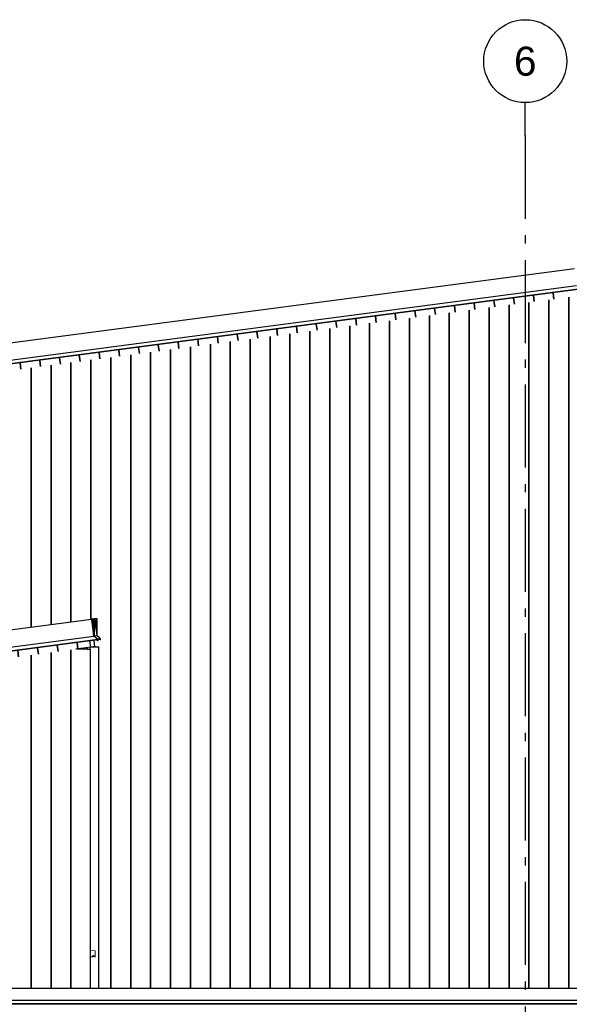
# Model space of a CAD drawing. Header units: millimetres. Extents: x -82736 to -49966, y 850 to 13065.
# Tile 18 of 28: x -64526 to -61213, y 7128 to 13065. Entities that reach past the tile are written whole.
import ezdxf
from ezdxf.enums import TextEntityAlignment as Align

# ---------------------------------------------------------------- set-up
doc = ezdxf.new("R2010")
doc.units = ezdxf.units.MM
doc.header["$LTSCALE"] = 0.5
doc.header["$MEASUREMENT"] = 0
doc.linetypes.add('Akselinje', pattern=[1500, 1000, -200, 100, -200])
doc.linetypes.add('PLINE', pattern=[0])
for name, color, linetype in [('222- Søyler (Nye konstruksjoner)', 7, 'Continuous'), ('232- Ikke-bærende yttervegger(Nye konstruksjoner)', 7, 'Continuous'), ('235- Utvendig kledning og overflate(Nye konstruksjoner)', 7, 'Continuous'), ('265- Gesimser_ takrenner og nedløp(Nye konstruksjoner)', 7, 'Continuous'), ('82-- Modullinjer', 7, 'Continuous')]:
    doc.layers.add(name, color=color, linetype=linetype)
doc.layers.add('234- Vinduer_ dører_ porter(Nye konstruksjoner)', color=7, linetype='Continuous', lineweight=0)
doc.styles.add('GENERATED_STYLE_1', font='arial.ttf')

# ---------------------------------------------------------------- blocks, each defined once
blk = doc.blocks.new('*X17')
at = {"layer": '235- Utvendig kledning og overflate(Nye konstruksjoner)', "linetype": 'PLINE'}
for p, q in [((-61576, 11345.1), (-61576, 8002.7)), ((-61576, 8000), (-61576, 11345.1)), ((-61455.9, 11360.9), (-61455.9, 8002.7)), ((-61455.9, 8000), (-61455.9, 11360.9)), ((-61335.9, 11376.7), (-61335.9, 8002.7)), ((-61335.9, 8000), (-61335.9, 11376.7)), ((-61215.9, 11392.5), (-61215.9, 8002.7)), ((-61215.9, 8000), (-61215.9, 11392.5)), ((-62056.1, 11281.9), (-62056.1, 8002.7)), ((-62056.1, 8000), (-62056.1, 11281.9)), ((-61936, 11297.7), (-61936, 8002.7)), ((-61936, 8000), (-61936, 11297.7)), ((-61816, 11313.5), (-61816, 8002.7)), ((-61816, 8000), (-61816, 11313.5)), ((-61696, 11329.3), (-61696, 8002.7)), ((-61696, 8000), (-61696, 11329.3)), ((-62416.2, 11234.5), (-62416.2, 8002.7)), ((-62416.2, 8000), (-62416.2, 11234.5)), ((-62296.1, 11250.3), (-62296.1, 8002.7)), ((-62296.1, 8000), (-62296.1, 11250.3)), ((-62176.1, 11266.1), (-62176.1, 8002.7)), ((-62176.1, 8000), (-62176.1, 11266.1)), ((-62896.3, 11171.3), (-62896.3, 8002.7)), ((-62896.3, 8000), (-62896.3, 11171.3)), ((-62776.3, 11187.1), (-62776.3, 8002.7)), ((-62776.3, 8000), (-62776.3, 11187.1)), ((-62656.2, 11202.9), (-62656.2, 8002.7)), ((-62656.2, 8000), (-62656.2, 11202.9)), ((-62536.2, 11218.7), (-62536.2, 8002.7)), ((-62536.2, 8000), (-62536.2, 11218.7)), ((-63376.4, 11108.1), (-63376.4, 8002.7)), ((-63376.4, 8000), (-63376.4, 11108.1)), ((-63256.4, 11123.9), (-63256.4, 8002.7)), ((-63256.4, 8000), (-63256.4, 11123.9)), ((-63136.4, 11139.7), (-63136.4, 8002.7)), ((-63136.4, 8000), (-63136.4, 11139.7)), ((-63016.3, 11155.5), (-63016.3, 8002.7)), ((-63016.3, 8000), (-63016.3, 11155.5)), ((-63856.5, 11044.9), (-63856.5, 8002.7)), ((-63856.5, 8000), (-63856.5, 11044.9)), ((-63736.5, 11060.7), (-63736.5, 8002.7)), ((-63736.5, 8000), (-63736.5, 11060.7)), ((-63616.5, 11076.5), (-63616.5, 8002.7)), ((-63616.5, 8000), (-63616.5, 11076.5)), ((-63496.4, 11092.3), (-63496.4, 8002.7)), ((-63496.4, 8000), (-63496.4, 11092.3)), ((-64216.6, 10997.4), (-64216.6, 9434.1)), ((-64216.6, 9434.1), (-64216.6, 10997.4)), ((-64096.6, 11013.3), (-64096.6, 9449.9)), ((-64096.6, 9449.9), (-64096.6, 11013.3)), ((-63976.6, 11029.1), (-63976.6, 8002.7)), ((-63976.6, 8000), (-63976.6, 11029.1)), ((-64456.7, 10965.8), (-64456.7, 9402.5)), ((-64456.7, 9402.5), (-64456.7, 10965.8)), ((-64336.7, 10981.6), (-64336.7, 9418.3)), ((-64336.7, 9418.3), (-64336.7, 10981.6)), ((-63976.6, 8002.7), (-63976.6, 7224.9)), ((-63976.6, 7224.9), (-63976.6, 8000)), ((-63856.5, 8002.7), (-63856.5, 7224.9)), ((-63856.5, 7224.9), (-63856.5, 8000)), ((-63736.5, 8002.7), (-63736.5, 7224.9)), ((-63736.5, 7224.9), (-63736.5, 8000)), ((-63616.5, 8002.7), (-63616.5, 7224.9)), ((-63616.5, 7224.9), (-63616.5, 8000)), ((-63496.4, 8002.7), (-63496.4, 7224.9)), ((-63496.4, 7224.9), (-63496.4, 8000)), ((-63376.4, 8002.7), (-63376.4, 7224.9)), ((-63376.4, 7224.9), (-63376.4, 8000)), ((-63256.4, 8002.7), (-63256.4, 7224.9)), ((-63256.4, 7224.9), (-63256.4, 8000)), ((-63136.4, 8002.7), (-63136.4, 7224.9)), ((-63136.4, 7224.9), (-63136.4, 8000)), ((-63016.3, 8002.7), (-63016.3, 7224.9)), ((-63016.3, 7224.9), (-63016.3, 8000)), ((-62896.3, 8002.7), (-62896.3, 7224.9)), ((-62896.3, 7224.9), (-62896.3, 8000)), ((-62776.3, 8002.7), (-62776.3, 7224.9)), ((-62776.3, 7224.9), (-62776.3, 8000)), ((-62656.2, 8002.7), (-62656.2, 7224.9)), ((-62656.2, 7224.9), (-62656.2, 8000)), ((-62536.2, 8002.7), (-62536.2, 7224.9)), ((-62536.2, 7224.9), (-62536.2, 8000)), ((-62416.2, 8002.7), (-62416.2, 7224.9)), ((-62416.2, 7224.9), (-62416.2, 8000)), ((-62296.1, 8002.7), (-62296.1, 7224.9)), ((-62296.1, 7224.9), (-62296.1, 8000)), ((-62176.1, 8002.7), (-62176.1, 7224.9)), ((-62176.1, 7224.9), (-62176.1, 8000)), ((-62056.1, 8002.7), (-62056.1, 7224.9)), ((-62056.1, 7224.9), (-62056.1, 8000)), ((-61936, 8002.7), (-61936, 7224.9)), ((-61936, 7224.9), (-61936, 8000)), ((-61816, 8002.7), (-61816, 7224.9)), ((-61816, 7224.9), (-61816, 8000)), ((-61696, 8002.7), (-61696, 7224.9)), ((-61696, 7224.9), (-61696, 8000)), ((-61576, 8002.7), (-61576, 7224.9)), ((-61576, 7224.9), (-61576, 8000)), ((-61455.9, 8002.7), (-61455.9, 7224.9)), ((-61455.9, 7224.9), (-61455.9, 8000)), ((-61335.9, 8002.7), (-61335.9, 7224.9)), ((-61335.9, 7224.9), (-61335.9, 8000)), ((-61215.9, 8002.7), (-61215.9, 7224.9)), ((-61215.9, 7224.9), (-61215.9, 8000))]:
    blk.add_line(p, q, dxfattribs=at)
blk = doc.blocks.new('*X38')
at = {"layer": '235- Utvendig kledning og overflate(Nye konstruksjoner)', "linetype": 'PLINE'}
for p, q in [((-64216.6, 9265.6), (-64216.6, 8002.7)), ((-64216.6, 8000), (-64216.6, 9265.6)), ((-64576.7, 9218.2), (-64576.7, 8002.7)), ((-64576.7, 8000), (-64576.7, 9218.2)), ((-64456.7, 9234), (-64456.7, 8002.7)), ((-64456.7, 8000), (-64456.7, 9234)), ((-64336.7, 9249.8), (-64336.7, 8002.7)), ((-64336.7, 8000), (-64336.7, 9249.8)), ((-65056.9, 9155), (-65056.9, 8002.7)), ((-65056.9, 8000), (-65056.9, 9155)), ((-64936.8, 9170.8), (-64936.8, 8002.7)), ((-64936.8, 8000), (-64936.8, 9170.8)), ((-64816.8, 9186.6), (-64816.8, 8002.7)), ((-64816.8, 8000), (-64816.8, 9186.6)), ((-64696.8, 9202.4), (-64696.8, 8002.7)), ((-64696.8, 8000), (-64696.8, 9202.4)), ((-65537, 9091.8), (-65537, 8002.7)), ((-65537, 8000), (-65537, 9091.8)), ((-65416.9, 9107.6), (-65416.9, 8002.7)), ((-65416.9, 8000), (-65416.9, 9107.6)), ((-65296.9, 9123.4), (-65296.9, 8002.7)), ((-65296.9, 8000), (-65296.9, 9123.4)), ((-65176.9, 9139.2), (-65176.9, 8002.7)), ((-65176.9, 8000), (-65176.9, 9139.2)), ((-66017.1, 9028.6), (-66017.1, 8002.7)), ((-66017.1, 8000), (-66017.1, 9028.6)), ((-65897.1, 9044.4), (-65897.1, 8002.7)), ((-65897.1, 8000), (-65897.1, 9044.4)), ((-65777, 9060.2), (-65777, 8002.7)), ((-65777, 8000), (-65777, 9060.2)), ((-65657, 9076), (-65657, 8002.7)), ((-65657, 8000), (-65657, 9076)), ((-66377.2, 8981.2), (-66377.2, 8002.7)), ((-66377.2, 8000), (-66377.2, 8981.2)), ((-66257.2, 8997), (-66257.2, 8002.7)), ((-66257.2, 8000), (-66257.2, 8997)), ((-66137.1, 9012.8), (-66137.1, 8002.7)), ((-66137.1, 8000), (-66137.1, 9012.8)), ((-66857.3, 8918), (-66857.3, 8002.7)), ((-66857.3, 8000), (-66857.3, 8918)), ((-66737.3, 8933.8), (-66737.3, 8002.7)), ((-66737.3, 8000), (-66737.3, 8933.8)), ((-66617.3, 8949.6), (-66617.3, 8002.7)), ((-66617.3, 8000), (-66617.3, 8949.6)), ((-66497.2, 8965.4), (-66497.2, 8002.7)), ((-66497.2, 8000), (-66497.2, 8965.4)), ((-67337.4, 8854.7), (-67337.4, 8002.7)), ((-67337.4, 8000), (-67337.4, 8854.7)), ((-67217.4, 8870.5), (-67217.4, 8002.7)), ((-67217.4, 8000), (-67217.4, 8870.5)), ((-67097.4, 8886.3), (-67097.4, 8002.7)), ((-67097.4, 8000), (-67097.4, 8886.3)), ((-66977.4, 8902.1), (-66977.4, 8002.7)), ((-66977.4, 8000), (-66977.4, 8902.1)), ((-67817.6, 8791.5), (-67817.6, 8002.7)), ((-67817.6, 8000), (-67817.6, 8791.5)), ((-67697.5, 8807.3), (-67697.5, 8002.7)), ((-67697.5, 8000), (-67697.5, 8807.3)), ((-67577.5, 8823.1), (-67577.5, 8002.7)), ((-67577.5, 8000), (-67577.5, 8823.1)), ((-67457.5, 8838.9), (-67457.5, 8002.7)), ((-67457.5, 8000), (-67457.5, 8838.9)), ((-68297.7, 8728.3), (-68297.7, 8002.7)), ((-68297.7, 8000), (-68297.7, 8728.3)), ((-68177.7, 8744.1), (-68177.7, 8002.7)), ((-68177.7, 8000), (-68177.7, 8744.1)), ((-68057.6, 8759.9), (-68057.6, 8002.7)), ((-68057.6, 8000), (-68057.6, 8759.9)), ((-67937.6, 8775.7), (-67937.6, 8002.7)), ((-67937.6, 8000), (-67937.6, 8775.7)), ((-68657.8, 8680.9), (-68657.8, 8002.7)), ((-68657.8, 8000), (-68657.8, 8680.9)), ((-68537.8, 8696.7), (-68537.8, 8002.7)), ((-68537.8, 8000), (-68537.8, 8696.7)), ((-68417.7, 8712.5), (-68417.7, 8002.7)), ((-68417.7, 8000), (-68417.7, 8712.5)), ((-68777.8, 8665.1), (-68777.8, 8002.7)), ((-68777.8, 8000), (-68777.8, 8665.1)), ((-68777.8, 8002.7), (-68777.8, 7224.9)), ((-68777.8, 7224.9), (-68777.8, 8000)), ((-68657.8, 8002.7), (-68657.8, 7224.9)), ((-68657.8, 7224.9), (-68657.8, 8000)), ((-68537.8, 8002.7), (-68537.8, 7224.9)), ((-68537.8, 7224.9), (-68537.8, 8000)), ((-68417.7, 8002.7), (-68417.7, 7224.9)), ((-68417.7, 7224.9), (-68417.7, 8000)), ((-68297.7, 8002.7), (-68297.7, 7224.9)), ((-68297.7, 7224.9), (-68297.7, 8000)), ((-68177.7, 8002.7), (-68177.7, 7224.9)), ((-68177.7, 7224.9), (-68177.7, 8000)), ((-68057.6, 8002.7), (-68057.6, 7224.9)), ((-68057.6, 7224.9), (-68057.6, 8000)), ((-67937.6, 8002.7), (-67937.6, 7224.9)), ((-67937.6, 7224.9), (-67937.6, 8000)), ((-67817.6, 8002.7), (-67817.6, 7224.9)), ((-67817.6, 7224.9), (-67817.6, 8000)), ((-67697.5, 8002.7), (-67697.5, 7224.9)), ((-67697.5, 7224.9), (-67697.5, 8000)), ((-67577.5, 8002.7), (-67577.5, 7224.9)), ((-67577.5, 7224.9), (-67577.5, 8000)), ((-67457.5, 8002.7), (-67457.5, 7224.9)), ((-67457.5, 7224.9), (-67457.5, 8000)), ((-67337.4, 8002.7), (-67337.4, 7224.9)), ((-67337.4, 7224.9), (-67337.4, 8000)), ((-67217.4, 8002.7), (-67217.4, 7224.9)), ((-67217.4, 7224.9), (-67217.4, 8000)), ((-67097.4, 8002.7), (-67097.4, 7224.9)), ((-67097.4, 7224.9), (-67097.4, 8000)), ((-66977.4, 8002.7), (-66977.4, 7224.9)), ((-66977.4, 7224.9), (-66977.4, 8000)), ((-66857.3, 8002.7), (-66857.3, 7224.9)), ((-66857.3, 7224.9), (-66857.3, 8000)), ((-66737.3, 8002.7), (-66737.3, 7224.9)), ((-66737.3, 7224.9), (-66737.3, 8000)), ((-66617.3, 8002.7), (-66617.3, 7224.9)), ((-66617.3, 7224.9), (-66617.3, 8000)), ((-66497.2, 8002.7), (-66497.2, 7224.9)), ((-66497.2, 7224.9), (-66497.2, 8000)), ((-66377.2, 8002.7), (-66377.2, 7224.9)), ((-66377.2, 7224.9), (-66377.2, 8000)), ((-66257.2, 8002.7), (-66257.2, 7224.9)), ((-66257.2, 7224.9), (-66257.2, 8000)), ((-66137.1, 8002.7), (-66137.1, 7224.9)), ((-66137.1, 7224.9), (-66137.1, 8000)), ((-66017.1, 8002.7), (-66017.1, 7224.9)), ((-66017.1, 7224.9), (-66017.1, 8000)), ((-65897.1, 8002.7), (-65897.1, 7224.9)), ((-65897.1, 7224.9), (-65897.1, 8000)), ((-65777, 8002.7), (-65777, 7224.9)), ((-65777, 7224.9), (-65777, 8000)), ((-65657, 8002.7), (-65657, 7224.9)), ((-65657, 7224.9), (-65657, 8000)), ((-65537, 8002.7), (-65537, 7224.9)), ((-65537, 7224.9), (-65537, 8000)), ((-65416.9, 8002.7), (-65416.9, 7224.9)), ((-65416.9, 7224.9), (-65416.9, 8000)), ((-65296.9, 8002.7), (-65296.9, 7224.9)), ((-65296.9, 7224.9), (-65296.9, 8000)), ((-65176.9, 8002.7), (-65176.9, 7224.9)), ((-65176.9, 7224.9), (-65176.9, 8000)), ((-65056.9, 8002.7), (-65056.9, 7224.9)), ((-65056.9, 7224.9), (-65056.9, 8000)), ((-64936.8, 8002.7), (-64936.8, 7224.9)), ((-64936.8, 7224.9), (-64936.8, 8000)), ((-64816.8, 8002.7), (-64816.8, 7224.9)), ((-64816.8, 7224.9), (-64816.8, 8000)), ((-64696.8, 8002.7), (-64696.8, 7224.9)), ((-64696.8, 7224.9), (-64696.8, 8000)), ((-64576.7, 8002.7), (-64576.7, 7224.9)), ((-64576.7, 7224.9), (-64576.7, 8000)), ((-64456.7, 8002.7), (-64456.7, 7224.9)), ((-64456.7, 7224.9), (-64456.7, 8000)), ((-64336.7, 8002.7), (-64336.7, 7224.9)), ((-64336.7, 7224.9), (-64336.7, 8000)), ((-64216.6, 8002.7), (-64216.6, 7224.9)), ((-64216.6, 7224.9), (-64216.6, 8000))]:
    blk.add_line(p, q, dxfattribs=at)
blk = doc.blocks.new('*X42')
at = {"layer": '235- Utvendig kledning og overflate(Nye konstruksjoner)', "linetype": 'PLINE'}
blk.add_line((-64135.2, 9276.3), (-64135.2, 9269.4), dxfattribs=at)
blk = doc.blocks.new('*X55')
at = {"layer": '235- Utvendig kledning og overflate(Nye konstruksjoner)', "linetype": 'PLINE'}
for p, q in [((-64418.3, 9277.3), (-64413.3, 9239.7)), ((-64413.3, 9239.7), (-64418.3, 9277.3)), ((-64299.3, 9293), (-64294.3, 9255.4)), ((-64294.3, 9255.4), (-64299.3, 9293)), ((-64180.3, 9308.7), (-64175.3, 9271)), ((-64175.3, 9271), (-64180.3, 9308.7)), ((-64894.3, 9214.6), (-64889.3, 9177)), ((-64889.3, 9177), (-64894.3, 9214.6)), ((-64775.3, 9230.3), (-64770.3, 9192.7)), ((-64770.3, 9192.7), (-64775.3, 9230.3)), ((-64656.3, 9246), (-64651.3, 9208.4)), ((-64651.3, 9208.4), (-64656.3, 9246)), ((-64537.3, 9261.7), (-64532.3, 9224)), ((-64532.3, 9224), (-64537.3, 9261.7)), ((-65370.3, 9152), (-65365.4, 9114.4)), ((-65365.4, 9114.4), (-65370.3, 9152)), ((-65251.3, 9167.6), (-65246.4, 9130)), ((-65246.4, 9130), (-65251.3, 9167.6)), ((-65132.3, 9183.3), (-65127.3, 9145.7)), ((-65127.3, 9145.7), (-65132.3, 9183.3)), ((-65013.3, 9199), (-65008.3, 9161.4)), ((-65008.3, 9161.4), (-65013.3, 9199)), ((-65846.3, 9089.3), (-65841.4, 9051.7)), ((-65841.4, 9051.7), (-65846.3, 9089.3)), ((-65727.3, 9105), (-65722.4, 9067.4)), ((-65722.4, 9067.4), (-65727.3, 9105)), ((-65608.3, 9120.6), (-65603.4, 9083)), ((-65603.4, 9083), (-65608.3, 9120.6)), ((-65489.3, 9136.3), (-65484.4, 9098.7)), ((-65484.4, 9098.7), (-65489.3, 9136.3)), ((-66322.3, 9026.6), (-66317.4, 8989)), ((-66317.4, 8989), (-66322.3, 9026.6)), ((-66203.3, 9042.3), (-66198.4, 9004.7)), ((-66198.4, 9004.7), (-66203.3, 9042.3)), ((-66084.3, 9058), (-66079.4, 9020.4)), ((-66079.4, 9020.4), (-66084.3, 9058)), ((-65965.3, 9073.6), (-65960.4, 9036)), ((-65960.4, 9036), (-65965.3, 9073.6)), ((-66679.4, 8979.6), (-66674.4, 8942)), ((-66674.4, 8942), (-66679.4, 8979.6)), ((-66560.3, 8995.3), (-66555.4, 8957.7)), ((-66555.4, 8957.7), (-66560.3, 8995.3)), ((-66441.3, 9011), (-66436.4, 8973.4)), ((-66436.4, 8973.4), (-66441.3, 9011)), ((-67155.4, 8917), (-67150.4, 8879.4)), ((-67150.4, 8879.4), (-67155.4, 8917)), ((-67036.4, 8932.6), (-67031.4, 8895)), ((-67031.4, 8895), (-67036.4, 8932.6)), ((-66917.4, 8948.3), (-66912.4, 8910.7)), ((-66912.4, 8910.7), (-66917.4, 8948.3)), ((-66798.4, 8964), (-66793.4, 8926.4)), ((-66793.4, 8926.4), (-66798.4, 8964)), ((-67631.4, 8854.3), (-67626.4, 8816.7)), ((-67626.4, 8816.7), (-67631.4, 8854.3)), ((-67512.4, 8870), (-67507.4, 8832.4)), ((-67507.4, 8832.4), (-67512.4, 8870)), ((-67393.4, 8885.6), (-67388.4, 8848)), ((-67388.4, 8848), (-67393.4, 8885.6)), ((-67274.4, 8901.3), (-67269.4, 8863.7)), ((-67269.4, 8863.7), (-67274.4, 8901.3)), ((-68107.4, 8791.6), (-68102.5, 8754)), ((-68102.5, 8754), (-68107.4, 8791.6)), ((-67988.4, 8807.3), (-67983.4, 8769.7)), ((-67983.4, 8769.7), (-67988.4, 8807.3)), ((-67869.4, 8823), (-67864.4, 8785.4)), ((-67864.4, 8785.4), (-67869.4, 8823)), ((-67750.4, 8838.6), (-67745.4, 8801)), ((-67745.4, 8801), (-67750.4, 8838.6)), ((-68583.4, 8729), (-68578.5, 8691.4)), ((-68578.5, 8691.4), (-68583.4, 8729)), ((-68464.4, 8744.6), (-68459.5, 8707)), ((-68459.5, 8707), (-68464.4, 8744.6)), ((-68345.4, 8760.3), (-68340.5, 8722.7)), ((-68340.5, 8722.7), (-68345.4, 8760.3)), ((-68226.4, 8776), (-68221.5, 8738.4)), ((-68221.5, 8738.4), (-68226.4, 8776)), ((-68940.4, 8682), (-68935.5, 8644.4)), ((-68935.5, 8644.4), (-68940.4, 8682)), ((-68821.4, 8697.6), (-68816.5, 8660)), ((-68816.5, 8660), (-68821.4, 8697.6)), ((-68702.4, 8713.3), (-68697.5, 8675.7)), ((-68697.5, 8675.7), (-68702.4, 8713.3)), ((-69059.4, 8666.3), (-69054.5, 8628.7)), ((-69054.5, 8628.7), (-69059.4, 8666.3))]:
    blk.add_line(p, q, dxfattribs=at)
blk = doc.blocks.new('*X56')
at = {"layer": '235- Utvendig kledning og overflate(Nye konstruksjoner)', "linetype": 'PLINE'}
for p, q in [((-61429.3, 11402.7), (-61424.3, 11365.1)), ((-61424.3, 11365.1), (-61429.3, 11402.7)), ((-61310.3, 11418.3), (-61305.3, 11380.7)), ((-61305.3, 11380.7), (-61310.3, 11418.3)), ((-61786.3, 11355.7), (-61781.3, 11318.1)), ((-61781.3, 11318.1), (-61786.3, 11355.7)), ((-61667.3, 11371.3), (-61662.3, 11333.7)), ((-61662.3, 11333.7), (-61667.3, 11371.3)), ((-61548.3, 11387), (-61543.3, 11349.4)), ((-61543.3, 11349.4), (-61548.3, 11387)), ((-62262.3, 11293), (-62257.4, 11255.4)), ((-62257.4, 11255.4), (-62262.3, 11293)), ((-62143.3, 11308.7), (-62138.3, 11271.1)), ((-62138.3, 11271.1), (-62143.3, 11308.7)), ((-62024.3, 11324.3), (-62019.3, 11286.7)), ((-62019.3, 11286.7), (-62024.3, 11324.3)), ((-61905.3, 11340), (-61900.3, 11302.4)), ((-61900.3, 11302.4), (-61905.3, 11340)), ((-62738.3, 11230.3), (-62733.4, 11192.7)), ((-62733.4, 11192.7), (-62738.3, 11230.3)), ((-62619.3, 11246), (-62614.4, 11208.4)), ((-62614.4, 11208.4), (-62619.3, 11246)), ((-62500.3, 11261.7), (-62495.4, 11224.1)), ((-62495.4, 11224.1), (-62500.3, 11261.7)), ((-62381.3, 11277.3), (-62376.4, 11239.7)), ((-62376.4, 11239.7), (-62381.3, 11277.3)), ((-63214.3, 11167.7), (-63209.4, 11130.1)), ((-63209.4, 11130.1), (-63214.3, 11167.7)), ((-63095.3, 11183.3), (-63090.4, 11145.7)), ((-63090.4, 11145.7), (-63095.3, 11183.3)), ((-62976.3, 11199), (-62971.4, 11161.4)), ((-62971.4, 11161.4), (-62976.3, 11199)), ((-62857.3, 11214.7), (-62852.4, 11177.1)), ((-62852.4, 11177.1), (-62857.3, 11214.7)), ((-63690.4, 11105), (-63685.4, 11067.4)), ((-63685.4, 11067.4), (-63690.4, 11105)), ((-63571.4, 11120.7), (-63566.4, 11083.1)), ((-63566.4, 11083.1), (-63571.4, 11120.7)), ((-63452.3, 11136.3), (-63447.4, 11098.7)), ((-63447.4, 11098.7), (-63452.3, 11136.3)), ((-63333.3, 11152), (-63328.4, 11114.4)), ((-63328.4, 11114.4), (-63333.3, 11152)), ((-64047.4, 11058), (-64042.4, 11020.4)), ((-64042.4, 11020.4), (-64047.4, 11058)), ((-63928.4, 11073.7), (-63923.4, 11036.1)), ((-63923.4, 11036.1), (-63928.4, 11073.7)), ((-63809.4, 11089.3), (-63804.4, 11051.7)), ((-63804.4, 11051.7), (-63809.4, 11089.3)), ((-64523.4, 10995.3), (-64518.4, 10957.7)), ((-64518.4, 10957.7), (-64523.4, 10995.3)), ((-64404.4, 11011), (-64399.4, 10973.4)), ((-64399.4, 10973.4), (-64404.4, 11011)), ((-64285.4, 11026.7), (-64280.4, 10989.1)), ((-64280.4, 10989.1), (-64285.4, 11026.7)), ((-64166.4, 11042.3), (-64161.4, 11004.7)), ((-64161.4, 11004.7), (-64166.4, 11042.3))]:
    blk.add_line(p, q, dxfattribs=at)
blk = doc.blocks.new('Standard grid marker[2]', base_point=(-61478.2, 12565.5))
at = {"layer": '82-- Modullinjer', "linetype": 'Akselinje'}
for q in [(-61478.2, 12565.5), (-61478.2, 1550)]:
    blk.add_line((-61478.2, 12365.5), q, dxfattribs=at)
at = {"layer": '82-- Modullinjer', "linetype": 'PLINE'}
blk.add_circle((-61478.2, 12815.5), 250, dxfattribs=at)
at = {"layer": '82-- Modullinjer', "linetype": 'Akselinje'}
blk.add_point((-61478.2, 12365.5), dxfattribs=at)
blk.add_point((-61478.2, 12365.5), dxfattribs=at)
at = {"layer": '82-- Modullinjer', "style": 'GENERATED_STYLE_1'}
for tag, p in [('AC_MarkerText_1_0', (-61478.2, 12903)), ('AC_MarkerText_1_1', (-61478.2, 1187.5))]:
    blk.add_attdef(tag, text='', height=175, rotation=360, dxfattribs=at).set_placement(p, align=Align.TOP_CENTER)

msp = doc.modelspace()

# ---------------------------------------------------------------- linework, layer by layer
at = {"layer": '222- Søyler (Nye konstruksjoner)', "linetype": 'PLINE'}
for p, q in [((-64097.4, 9282.9), (-64070.2, 9282.9)), ((-64070.2, 9282.9), (-64048.2, 9282.9)), ((-64048.2, 7224.9), (-64048.2, 9282.9))]:
    msp.add_line(p, q, dxfattribs=at)
at = {"layer": '232- Ikke-bærende yttervegger(Nye konstruksjoner)', "linetype": 'PLINE'}
for p, q in [((-64119.2, 9269.4), (-64188.2, 9269.4)), ((-64119.2, 9269.4), (-64100.2, 9269.4)), ((-64100.2, 9269.4), (-64100.2, 7224.9))]:
    msp.add_line(p, q, dxfattribs=at)
at = {"layer": '234- Vinduer_ dører_ porter(Nye konstruksjoner)', "linetype": 'PLINE'}
for p, q in [((-64100.2, 7453), (-64070.2, 7450)), ((-64070.2, 7450), (-64070.2, 7415)), ((-64085.2, 7415), (-64100.2, 7415)), ((-64085.2, 7421.7), (-64085.2, 7415)), ((-64078.5, 7421.7), (-64085.2, 7421.7)), ((-64078.5, 7415), (-64078.5, 7421.7)), ((-64070.2, 7415), (-64078.5, 7415))]:
    msp.add_line(p, q, dxfattribs=at)
at = {"layer": '265- Gesimser_ takrenner og nedløp(Nye konstruksjoner)', "linetype": 'PLINE'}
for p, q in [((-75568.2, 9671.5), (-61182.1, 11565.5)), ((-75568.2, 9566.4), (-61168.5, 11462.1)), ((-75568.2, 9545.6), (-61144.4, 11444.5)), ((-61145.7, 11440), (-75568.2, 9541.3)), ((-69088.2, 8792.7), (-64092.1, 9450.5)), ((-64098.9, 9449.6), (-64099, 9449.6)), ((-64098.5, 9449.6), (-64098.9, 9449.6)), ((-64072.5, 9453.1), (-64092.1, 9450.5)), ((-64091.9, 9449.6), (-64092.1, 9450.5)), ((-64074.2, 9449.6), (-64091.9, 9449.6)), ((-64091.7, 9447.6), (-64091.9, 9449.6)), ((-64091.7, 9447.6), (-64076.2, 9447.6)), ((-64091.3, 9444.5), (-64091.7, 9447.6)), ((-64080.7, 9439.7), (-64091.3, 9444.5)), ((-64083.6, 9386), (-64091.3, 9444.5)), ((-64082.6, 9438.4), (-64091, 9442.2)), ((-64083.9, 9451.6), (-64084, 9451.6)), ((-64083.5, 9451.6), (-64083.9, 9451.6)), ((-64076.2, 9447.6), (-64076.2, 9405)), ((-64074.2, 9345.4), (-64074.2, 9449.6)), ((-64072.3, 9451.6), (-64072.5, 9453.1)), ((-64059.2, 9451.6), (-64072.3, 9451.6)), ((-64072.1, 9449.6), (-64072.3, 9451.6)), ((-64072.1, 9449.6), (-64061.2, 9449.6)), ((-64071.4, 9444.3), (-64072.1, 9449.6)), ((-64065.7, 9441.7), (-64071.4, 9444.3)), ((-64064, 9388.6), (-64071.4, 9444.3)), ((-64067.6, 9440.4), (-64071, 9441.9)), ((-64061.2, 9407), (-64065.7, 9441.7)), ((-64061.2, 9449.6), (-64061.2, 9407)), ((-64059.2, 9351.3), (-64059.2, 9451.6)), ((-64085.9, 9403.8), (-64078.2, 9404.9)), ((-64083.6, 9386), (-64078.2, 9386.7)), ((-64078.5, 9347.2), (-64083.6, 9386)), ((-64078.2, 9404.9), (-64082.6, 9438.4)), ((-64076.2, 9405), (-64080.7, 9439.7)), ((-64078.2, 9386.7), (-64078.2, 9404.9)), ((-64078.2, 9386.7), (-64078.2, 9347)), ((-64076.2, 9405), (-64076.2, 9345.5)), ((-64063.2, 9406.8), (-64067.6, 9440.4)), ((-64066.4, 9406.4), (-64063.2, 9406.8)), ((-64064, 9388.6), (-64063.2, 9388.7)), ((-64063.2, 9382), (-64064, 9388.6)), ((-64063.2, 9388.7), (-64063.2, 9406.8)), ((-64063.2, 9388.7), (-64063.2, 9382)), ((-64059.2, 9351.6), (-64063.2, 9382)), ((-64061.2, 9407), (-64061.2, 9366.8)), ((-69088.2, 8687.6), (-64078.5, 9347.2)), ((-69088.2, 8666.8), (-64054.4, 9329.5)), ((-64055.7, 9325.1), (-69088.2, 8662.5)), ((-64078.2, 9347.2), (-64078.5, 9347.2)), ((-64078.2, 9347), (-64078.5, 9347.2)), ((-64068.9, 9340.1), (-64078.2, 9347)), ((-64072.7, 9284.6), (-64077.6, 9322.2)), ((-64058.9, 9349.7), (-64074.2, 9347.7)), ((-64068.9, 9340.1), (-64074.2, 9345.4)), ((-64054.4, 9329.5), (-64068.9, 9340.1)), ((-64060.3, 9324.5), (-64057.1, 9321.3)), ((-64059.1, 9351.3), (-64059.2, 9351.6)), ((-64045.1, 9337.3), (-64059.2, 9351.3)), ((-64058.9, 9349.7), (-64059.1, 9351.3)), ((-64045.1, 9337.3), (-64058.9, 9349.7)), ((-64055.7, 9322.7), (-64057.8, 9324.8)), ((-64056.5, 9324.9), (-64054.9, 9323.4)), ((-64055.7, 9325.1), (-64054.5, 9325.7)), ((-64054.9, 9323.4), (-64055.7, 9322.7)), ((-64054.5, 9325.7), (-64054, 9326)), ((-64053.5, 9324.8), (-64054.5, 9325.7)), ((-64038.8, 9331.6), (-64054.4, 9329.5)), ((-64053.4, 9327.9), (-64054.4, 9329.5)), ((-64054, 9326), (-64053.4, 9327.9)), ((-64039.7, 9327.2), (-64054, 9325.3)), ((-64052.8, 9323), (-64053.5, 9324.8)), ((-64053.5, 9321.3), (-64052.8, 9323)), ((-64038.8, 9331.6), (-64045.1, 9337.3)), ((-64041.5, 9326.9), (-64040.3, 9326.4)), ((-64040.3, 9326.4), (-64038.5, 9327.2)), ((-64039.7, 9327.2), (-64038.3, 9328.1)), ((-64037.9, 9329.9), (-64038.8, 9331.6)), ((-64037.8, 9328.9), (-64038.5, 9330.7)), ((-64038.5, 9327.2), (-64037.8, 9328.9)), ((-64038.3, 9328.1), (-64038, 9329.5)), ((-64038, 9329.5), (-64037.9, 9329.9)), ((-64097.1, 9281.3), (-64188.2, 9269.4)), ((-64179.2, 9270.5), (-64179.2, 9269.4)), ((-64149.2, 9274.5), (-64149.2, 9269.4)), ((-64119.2, 9278.4), (-64119.2, 9269.4)), ((-64100.2, 9304.2), (-64102.1, 9318.9)), ((-64100.2, 9304.2), (-64100.2, 9319.2)), ((-64097.1, 9281.3), (-64100.2, 9304.2)), ((-64100.2, 9269.4), (-64100.2, 9280.9)), ((-64072.7, 9284.6), (-64085.2, 9282.9)), ((-64057.1, 9321.3), (-64055.3, 9320.5)), ((-64055.3, 9320.5), (-64053.5, 9321.3)), ((-66143.2, 7224.9), (-60349.2, 7224.9)), ((-66143.2, 7152.8), (-60349.2, 7152.8)), ((-66143.2, 7132.2), (-60328.5, 7132.2)), ((-60330.3, 7127.9), (-66143.2, 7127.9))]:
    msp.add_line(p, q, dxfattribs=at)

# ---------------------------------------------------------------- block references
at = {"layer": '222- Søyler (Nye konstruksjoner)'}
msp.add_blockref('*X42', (0, 0), dxfattribs=at)
at = {"layer": '232- Ikke-bærende yttervegger(Nye konstruksjoner)'}
msp.add_blockref('*X38', (0, 0), dxfattribs=at)
at = {"layer": '235- Utvendig kledning og overflate(Nye konstruksjoner)'}
msp.add_blockref('*X17', (0, 0), dxfattribs=at)
at = {"layer": '265- Gesimser_ takrenner og nedløp(Nye konstruksjoner)'}
for name in ['*X56', '*X55']:
    msp.add_blockref(name, (0, 0), dxfattribs=at)
at = {"layer": '82-- Modullinjer', "linetype": 'PLINE'}
ref = msp.add_blockref('Standard grid marker[2]', (-61478.2, 12565.5), dxfattribs=at)
ref.add_attrib('AC_MarkerText_1', '6', dxfattribs={"color": 7, "height": 175, "rotation": 360, "style": 'GENERATED_STYLE_1'}).set_placement((-61478.2, 12903), align=Align.TOP_CENTER)

doc.saveas('drawing.dxf')
